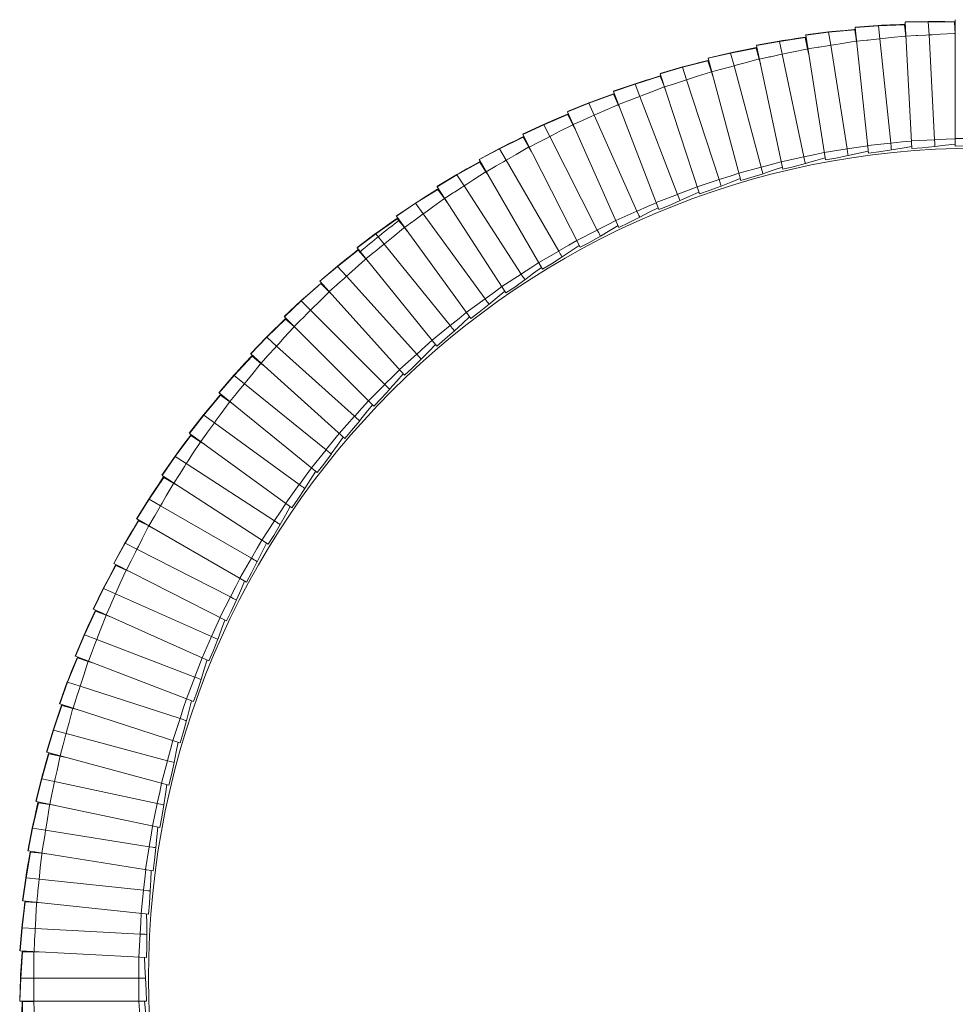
# Model space of a CAD drawing. Header units: millimetres. Extents: x -387 to 348, y -663 to 354.
# Tile 7 of 8: x -387 to -41, y -10 to 354. Entities that reach past the tile are written whole.
import ezdxf

# ---------------------------------------------------------------- set-up
doc = ezdxf.new("R2010")
doc.units = ezdxf.units.MM

msp = doc.modelspace()

# ---------------------------------------------------------------- linework, layer by layer
at = {"color": 7, "linetype": 'Continuous', "lineweight": 15}
for p, q in [((-59.86, 352.89), (-51.33, 353.06)), ((-59.85, 352.78), (-51.32, 352.94)), ((-57.41, 306.19), (-59.85, 352.78)), ((-51.32, 352.94), (-51.33, 353.06)), ((-51.06, 348.08), (-51.32, 352.94)), ((-51.32, 352.94), (-41.66, 352.8)), ((-41.66, 352.8), (-41.67, 352.94)), ((-41.44, 348.59), (-41.66, 352.8)), ((-41.35, 307.06), (-41.35, 353.71)), ((-96.6, 348.13), (-88.13, 349.2)), ((-96.58, 348.02), (-88.11, 349.08)), ((-88.11, 349.08), (-88.13, 349.2)), ((-88.11, 349.08), (-78.49, 349.94)), ((-87.35, 344.27), (-88.11, 349.08)), ((-78.49, 349.94), (-78.51, 350.09)), ((-77.83, 345.78), (-78.49, 349.94)), ((-78.09, 349.09), (-78.35, 349.06)), ((-78.29, 350.99), (-69.78, 351.61)), ((-78.28, 350.88), (-69.76, 351.49)), ((-73.4, 304.49), (-78.28, 350.88)), ((-69.76, 351.49), (-69.78, 351.61)), ((-69.76, 351.49), (-60.11, 351.85)), ((-69.26, 346.65), (-69.76, 351.49)), ((-60.11, 351.85), (-60.13, 352)), ((-59.67, 347.66), (-60.11, 351.85)), ((-59.76, 350.98), (-60.02, 350.96)), ((-41.36, 351.91), (-41.68, 351.9)), ((-114.73, 344.32), (-106.33, 345.83)), ((-114.7, 344.21), (-106.3, 345.71)), ((-106.3, 345.71), (-106.33, 345.83)), ((-106.3, 345.71), (-96.74, 347.08)), ((-105.29, 340.95), (-106.3, 345.71)), ((-96.74, 347.08), (-96.77, 347.22)), ((-95.87, 342.95), (-96.74, 347.08)), ((-89.28, 301.95), (-96.58, 348.02)), ((-96.29, 346.25), (-96.55, 346.2)), ((-77.57, 344.1), (-77.83, 345.78)), ((-65.21, 308.12), (-69.26, 346.65)), ((-59.5, 345.97), (-59.67, 347.66)), ((-49.04, 309.4), (-51.06, 348.08)), ((-41.35, 346.89), (-41.44, 348.59)), ((-124.29, 341.39), (-114.82, 343.26)), ((-114.82, 343.26), (-114.86, 343.4)), ((-113.73, 339.19), (-114.82, 343.26)), ((-105.01, 298.58), (-114.7, 344.21)), ((-114.33, 342.45), (-114.58, 342.39)), ((-95.51, 341.29), (-95.87, 342.95)), ((-81.29, 306.01), (-87.35, 344.27)), ((-142.03, 336.14), (-132.67, 338.5)), ((-132.67, 338.5), (-132.72, 338.63)), ((-131.37, 334.49), (-132.67, 338.5)), ((-132.64, 339.56), (-124.33, 341.51)), ((-132.61, 339.46), (-124.29, 341.39)), ((-120.53, 294.4), (-132.61, 339.46)), ((-124.29, 341.39), (-124.33, 341.51)), ((-123.03, 336.69), (-124.29, 341.39)), ((-113.29, 337.54), (-113.73, 339.19)), ((-97.24, 303.05), (-105.29, 340.95)), ((-150.27, 333.88), (-142.07, 336.25)), ((-150.24, 333.77), (-142.03, 336.14)), ((-142.03, 336.14), (-142.07, 336.25)), ((-140.53, 331.51), (-142.03, 336.14)), ((-132.15, 337.72), (-132.39, 337.64)), ((-130.84, 332.87), (-131.37, 334.49)), ((-113.01, 299.27), (-123.03, 336.69)), ((-159.48, 329.96), (-150.25, 332.81)), ((-150.25, 332.81), (-150.3, 332.94)), ((-148.74, 328.87), (-150.25, 332.81)), ((-135.82, 289.4), (-150.24, 333.77)), ((-149.68, 332.06), (-149.93, 331.97)), ((-128.56, 294.67), (-140.53, 331.51)), ((-167.58, 327.27), (-159.52, 330.07)), ((-167.54, 327.17), (-159.48, 329.96)), ((-150.82, 283.62), (-167.54, 327.17)), ((-159.48, 329.96), (-159.52, 330.07)), ((-157.73, 325.42), (-159.48, 329.96)), ((-148.13, 327.29), (-148.74, 328.87)), ((-176.57, 322.88), (-167.51, 326.21)), ((-167.51, 326.21), (-167.56, 326.34)), ((-165.79, 322.36), (-167.51, 326.21)), ((-166.9, 325.49), (-167.14, 325.39)), ((-143.85, 289.25), (-157.73, 325.42)), ((-184.52, 319.77), (-176.62, 322.99)), ((-184.48, 319.67), (-176.57, 322.88)), ((-176.57, 322.88), (-176.62, 322.99)), ((-174.59, 318.44), (-176.57, 322.88)), ((-165.1, 320.81), (-165.79, 322.36)), ((-193.27, 314.92), (-184.39, 318.71)), ((-165.51, 277.06), (-184.48, 319.67)), ((-184.39, 318.71), (-184.46, 318.84)), ((-182.48, 314.96), (-184.39, 318.71)), ((-183.75, 318.03), (-183.98, 317.92)), ((-158.84, 283.05), (-174.59, 318.44)), ((-201.05, 311.4), (-193.33, 315.03)), ((-201, 311.3), (-193.27, 314.92)), ((-193.27, 314.92), (-193.33, 315.03)), ((-191.06, 310.58), (-193.27, 314.92)), ((-181.71, 313.45), (-182.48, 314.96)), ((-209.53, 306.09), (-200.86, 310.35)), ((-179.82, 269.73), (-201, 311.3)), ((-200.86, 310.35), (-200.94, 310.47)), ((-198.76, 306.7), (-200.86, 310.35)), ((-200.19, 309.69), (-200.41, 309.57)), ((-173.48, 276.07), (-191.06, 310.58)), ((-57.56, 308.95), (-49.04, 309.4)), ((-41.35, 309.82), (-32.82, 309.82)), ((-217.12, 302.17), (-209.59, 306.2)), ((-217.06, 302.07), (-209.53, 306.09)), ((-209.53, 306.09), (-209.59, 306.2)), ((-207.1, 301.88), (-209.53, 306.09)), ((-197.91, 305.23), (-198.76, 306.7)), ((-89.71, 304.67), (-81.29, 306.01)), ((-73.69, 307.23), (-65.21, 308.12)), ((-193.74, 261.67), (-217.06, 302.07)), ((-187.73, 268.33), (-207.1, 301.88)), ((-105.58, 301.28), (-97.24, 303.05)), ((-225.31, 296.42), (-216.88, 301.13)), ((-216.88, 301.13), (-216.96, 301.25)), ((-214.58, 297.59), (-216.88, 301.13)), ((-216.17, 300.51), (-216.38, 300.38)), ((-121.25, 297.06), (-113.01, 299.27)), ((-232.68, 292.11), (-225.38, 296.53)), ((-232.62, 292.02), (-225.31, 296.42)), ((-225.31, 296.42), (-225.38, 296.53)), ((-222.66, 292.35), (-225.31, 296.42)), ((-213.65, 296.17), (-214.58, 297.59)), ((-136.67, 292.03), (-128.56, 294.67)), ((-240.56, 285.95), (-232.38, 291.08)), ((-207.21, 252.89), (-232.62, 292.02)), ((-232.38, 291.08), (-232.47, 291.2)), ((-229.91, 287.68), (-232.38, 291.08)), ((-201.56, 259.85), (-222.66, 292.35)), ((-231.64, 290.5), (-231.85, 290.36)), ((-228.91, 286.3), (-229.91, 287.68)), ((-151.81, 286.19), (-143.85, 289.25)), ((-247.69, 281.25), (-240.63, 286.04)), ((-247.63, 281.16), (-240.56, 285.95)), ((-240.56, 285.95), (-240.63, 286.04)), ((-237.7, 282.01), (-240.56, 285.95)), ((-255.24, 274.68), (-247.34, 280.24)), ((-220.21, 243.42), (-247.63, 281.16)), ((-247.34, 280.24), (-247.44, 280.36)), ((-244.69, 276.97), (-247.34, 280.24)), ((-214.93, 250.67), (-237.7, 282.01)), ((-166.63, 279.58), (-158.84, 283.05)), ((-243.62, 275.65), (-244.69, 276.97)), ((-262.12, 269.62), (-255.32, 274.78)), ((-262.05, 269.54), (-255.24, 274.68)), ((-255.24, 274.68), (-255.32, 274.78)), ((-252.18, 270.9), (-255.24, 274.68)), ((-181.08, 272.19), (-173.48, 276.07)), ((-232.69, 233.28), (-262.05, 269.54)), ((-227.8, 240.8), (-252.18, 270.9)), ((-269.31, 262.67), (-261.72, 268.63)), ((-261.72, 268.63), (-261.81, 268.74)), ((-258.9, 265.5), (-261.72, 268.63)), ((-257.76, 264.24), (-258.9, 265.5)), ((-195.12, 264.06), (-187.73, 268.33)), ((-275.91, 257.25), (-269.39, 262.76)), ((-275.84, 257.17), (-269.31, 262.67)), ((-269.31, 262.67), (-269.39, 262.76)), ((-266.06, 259.05), (-269.31, 262.67)), ((-240.13, 230.26), (-266.06, 259.05)), ((-208.72, 255.21), (-201.56, 259.85)), ((-282.73, 249.93), (-275.46, 256.29)), ((-244.63, 222.5), (-275.84, 257.17)), ((-275.46, 256.29), (-275.56, 256.39)), ((-272.48, 253.31), (-275.46, 256.29)), ((-274.64, 255.83), (-274.82, 255.66)), ((-271.28, 252.11), (-272.48, 253.31)), ((-289.04, 244.18), (-282.82, 250.02)), ((-288.97, 244.1), (-282.73, 249.93)), ((-282.73, 249.93), (-282.82, 250.02)), ((-279.29, 246.49), (-282.73, 249.93)), ((-221.83, 245.65), (-214.93, 250.67)), ((-255.98, 211.12), (-288.97, 244.1)), ((-251.9, 219.1), (-279.29, 246.49)), ((-295.47, 236.51), (-288.54, 243.24)), ((-288.54, 243.24), (-288.65, 243.34)), ((-285.41, 240.42), (-288.54, 243.24)), ((-287.69, 242.83), (-287.87, 242.64)), ((-284.15, 239.28), (-285.41, 240.42)), ((-234.43, 235.43), (-227.8, 240.8)), ((-301.47, 230.44), (-295.56, 236.59)), ((-301.39, 230.36), (-295.47, 236.51)), ((-295.47, 236.51), (-295.56, 236.59)), ((-291.86, 233.26), (-295.47, 236.51)), ((-263.07, 207.34), (-291.86, 233.26)), ((-307.49, 222.45), (-300.92, 229.52)), ((-266.72, 199.15), (-301.39, 230.36)), ((-300.92, 229.52), (-301.03, 229.62)), ((-297.65, 226.87), (-300.92, 229.52)), ((-300.05, 229.16), (-300.22, 228.96)), ((-246.47, 224.56), (-240.13, 230.26)), ((-296.32, 225.8), (-297.64, 226.87)), ((-313.16, 216.06), (-307.58, 222.52)), ((-313.08, 215.99), (-307.49, 222.45)), ((-307.49, 222.45), (-307.58, 222.52)), ((-303.71, 219.38), (-307.49, 222.45)), ((-273.6, 195), (-303.71, 219.38)), ((-257.93, 213.07), (-251.9, 219.1)), ((-318.75, 207.77), (-312.56, 215.18)), ((-276.82, 186.64), (-313.08, 215.99)), ((-312.56, 215.18), (-312.68, 215.27)), ((-309.16, 212.7), (-312.56, 215.18)), ((-311.68, 214.86), (-311.84, 214.66)), ((-307.78, 211.7), (-309.16, 212.7)), ((-324.09, 201.1), (-318.85, 207.84)), ((-324, 201.03), (-318.75, 207.77)), ((-318.75, 207.77), (-318.85, 207.84)), ((-314.82, 204.91), (-318.75, 207.77)), ((-268.77, 201), (-263.07, 207.34)), ((-283.48, 182.14), (-314.82, 204.91)), ((-329.23, 192.52), (-323.44, 200.25)), ((-286.26, 173.61), (-324, 201.03)), ((-323.44, 200.25), (-323.56, 200.33)), ((-319.91, 197.95), (-323.44, 200.25)), ((-322.54, 199.97), (-322.69, 199.76)), ((-318.48, 197.03), (-319.91, 197.95)), ((-334.21, 185.58), (-329.34, 192.59)), ((-329.23, 192.52), (-329.34, 192.59)), ((-278.97, 188.37), (-273.6, 195)), ((-334.12, 185.52), (-329.23, 192.52)), ((-325.16, 189.87), (-329.23, 192.52)), ((-292.66, 168.77), (-325.16, 189.87)), ((-295, 160.11), (-334.12, 185.52)), ((-338.9, 176.74), (-333.52, 184.76)), ((-333.52, 184.76), (-333.65, 184.84)), ((-329.87, 182.66), (-333.52, 184.76)), ((-332.61, 184.54), (-332.75, 184.32)), ((-328.4, 181.81), (-329.87, 182.66)), ((-288.49, 175.23), (-283.48, 182.14)), ((-343.51, 169.55), (-339.01, 176.8)), ((-343.41, 169.5), (-338.9, 176.74)), ((-338.9, 176.74), (-339.01, 176.8)), ((-334.69, 174.31), (-338.9, 176.74)), ((-301.14, 154.94), (-334.69, 174.31)), ((-347.73, 160.48), (-342.78, 168.77)), ((-303.01, 146.17), (-343.41, 169.5)), ((-342.78, 168.77), (-342.91, 168.84)), ((-339.03, 166.86), (-342.78, 168.77)), ((-341.86, 168.6), (-341.98, 168.37)), ((-297.31, 161.62), (-292.66, 168.77)), ((-337.51, 166.09), (-339.03, 166.86)), ((-351.96, 153.06), (-347.84, 160.54)), ((-351.86, 153.01), (-347.73, 160.48)), ((-347.73, 160.48), (-347.84, 160.54)), ((-343.4, 158.28), (-347.73, 160.48)), ((-308.88, 140.69), (-343.4, 158.28)), ((-310.29, 131.83), (-351.86, 153.01)), ((-305.4, 147.55), (-301.14, 154.94)), ((-355.7, 143.79), (-351.19, 152.32)), ((-351.19, 152.32), (-351.32, 152.38)), ((-347.34, 150.61), (-351.19, 152.32)), ((-350.26, 152.19), (-350.37, 151.96)), ((-345.79, 149.92), (-347.34, 150.61)), ((-359.53, 136.15), (-355.81, 143.83)), ((-359.43, 136.11), (-355.7, 143.79)), ((-355.7, 143.79), (-355.81, 143.83)), ((-351.26, 141.81), (-355.7, 143.79)), ((-315.87, 126.05), (-351.26, 141.81)), ((-312.75, 133.09), (-308.88, 140.69)), ((-362.78, 126.69), (-358.72, 135.45)), ((-316.81, 117.13), (-359.43, 136.11)), ((-358.72, 135.45), (-358.86, 135.51)), ((-354.79, 133.94), (-358.72, 135.45)), ((-357.79, 135.37), (-357.88, 135.14)), ((-353.2, 133.34), (-354.79, 133.94)), ((-366.21, 118.87), (-362.9, 126.74)), ((-366.1, 118.83), (-362.78, 126.69)), ((-362.78, 126.69), (-362.9, 126.74)), ((-358.24, 124.95), (-362.78, 126.69)), ((-322.07, 111.07), (-358.24, 124.95)), ((-319.33, 118.26), (-315.87, 126.05)), ((-368.96, 109.25), (-365.37, 118.21)), ((-322.55, 102.11), (-366.1, 118.83)), ((-365.37, 118.21), (-365.5, 118.26)), ((-361.36, 116.91), (-365.37, 118.21)), ((-364.43, 118.18), (-364.51, 117.94)), ((-359.74, 116.39), (-361.36, 116.91)), ((-371.97, 101.26), (-369.08, 109.29)), ((-371.87, 101.23), (-368.96, 109.25)), ((-368.96, 109.25), (-369.08, 109.29)), ((-364.34, 107.75), (-368.96, 109.25)), ((-325.13, 103.1), (-322.07, 111.07)), ((-327.49, 95.78), (-364.34, 107.75)), ((-374.22, 91.51), (-371.1, 100.65)), ((-327.5, 86.81), (-371.87, 101.23)), ((-371.1, 100.65), (-371.24, 100.69)), ((-367.03, 99.56), (-371.1, 100.65)), ((-370.16, 100.67), (-370.23, 100.42)), ((-365.38, 99.12), (-367.03, 99.56)), ((-330.12, 87.66), (-327.49, 95.78)), ((-376.81, 83.37), (-374.33, 91.54)), ((-376.7, 83.34), (-374.22, 91.51)), ((-374.22, 91.51), (-374.33, 91.54)), ((-369.52, 90.25), (-374.22, 91.51)), ((-332.1, 80.23), (-369.52, 90.25)), ((-378.54, 73.52), (-375.9, 82.81)), ((-331.64, 71.27), (-376.7, 83.34)), ((-375.9, 82.81), (-376.04, 82.84)), ((-371.78, 81.93), (-375.9, 82.81)), ((-374.96, 82.88), (-375.02, 82.62)), ((-370.12, 81.58), (-371.78, 81.93)), ((-334.3, 71.99), (-332.1, 80.23)), ((-380.7, 65.26), (-378.66, 73.55)), ((-380.59, 65.24), (-378.54, 73.52)), ((-378.54, 73.52), (-378.66, 73.55)), ((-373.78, 72.51), (-378.54, 73.52)), ((-335.89, 64.45), (-373.78, 72.51)), ((-381.91, 55.33), (-379.76, 64.74)), ((-334.96, 55.54), (-380.59, 65.24)), ((-379.76, 64.74), (-379.91, 64.77)), ((-375.6, 64.08), (-379.76, 64.74)), ((-373.92, 63.82), (-375.6, 64.08)), ((-337.66, 56.11), (-335.89, 64.45)), ((-383.64, 46.96), (-382.03, 55.35)), ((-383.53, 46.95), (-381.91, 55.33)), ((-381.91, 55.33), (-382.03, 55.35)), ((-377.11, 54.57), (-381.91, 55.33)), ((-338.84, 48.51), (-377.11, 54.57)), ((-340.18, 40.08), (-338.84, 48.51)), ((-384.33, 36.98), (-382.68, 46.5)), ((-337.45, 39.65), (-383.53, 46.95)), ((-382.68, 46.5), (-382.82, 46.51)), ((-378.48, 46.06), (-382.68, 46.5)), ((-381.75, 46.66), (-381.78, 46.41)), ((-376.79, 45.88), (-378.48, 46.06)), ((-385.61, 28.54), (-384.45, 37)), ((-385.5, 28.53), (-384.33, 36.98)), ((-384.33, 36.98), (-384.45, 37)), ((-379.49, 36.48), (-384.33, 36.98)), ((-340.96, 32.43), (-379.49, 36.48)), ((-341.85, 23.94), (-340.96, 32.43)), ((-385.78, 18.54), (-384.63, 28.13)), ((-339.11, 23.65), (-385.5, 28.53)), ((-384.63, 28.13), (-384.77, 28.13)), ((-380.42, 27.91), (-384.63, 28.13)), ((-383.71, 28.34), (-383.73, 28.08)), ((-378.72, 27.82), (-380.42, 27.91)), ((-386.62, 10.04), (-385.9, 18.54)), ((-386.51, 10.03), (-385.78, 18.54)), ((-385.78, 18.54), (-385.9, 18.54)), ((-380.92, 18.28), (-385.78, 18.54)), ((-342.24, 16.26), (-380.92, 18.28)), ((-342.68, 7.74), (-342.24, 16.26)), ((-339.93, 7.59), (-386.51, 10.03)), ((-386.27, 0.04), (-385.62, 9.68)), ((-385.62, 9.68), (-385.76, 9.68)), ((-381.4, 9.68), (-385.62, 9.68)), ((-384.71, 9.94), (-384.72, 9.68)), ((-379.7, 9.68), (-381.4, 9.68)), ((-386.66, -8.49), (-386.39, 0.04)), ((-386.55, -8.49), (-386.27, 0.04)), ((-386.27, 0.04), (-386.39, 0.04)), ((-381.4, 0.04), (-386.27, 0.04)), ((-342.66, 0.04), (-381.4, 0.04)), ((-342.66, -8.49), (-342.66, 0.04)), ((-339.9, -8.49), (-386.55, -8.49)), ((-385.64, -8.8), (-385.79, -8.81)), ((-385.78, -18.45), (-385.64, -8.8)), ((-381.43, -8.58), (-385.64, -8.8)), ((-384.75, -8.49), (-384.75, -8.75)), ((-379.74, -8.49), (-381.43, -8.58))]:
    msp.add_line(p, q, dxfattribs=at)
at = {"color": 7, "linetype": 'Continuous', "lineweight": 15, "flags": 128}
for points in [[(-51.33, 353.06), (-50.17, 353.05), (-47.05, 353.01), (-45.19, 352.99), (-41.67, 352.94)], [(-88.13, 349.2), (-86.98, 349.3), (-83.87, 349.59), (-82.01, 349.76), (-78.51, 350.09)], [(-69.78, 351.61), (-68.62, 351.66), (-65.5, 351.78), (-63.64, 351.86), (-60.13, 352)], [(-106.33, 345.83), (-105.18, 345.99), (-102.09, 346.44), (-100.25, 346.71), (-96.77, 347.22)], [(-87.35, 344.27), (-86.18, 344.46), (-83.13, 344.94), (-78.19, 345.73), (-77.83, 345.78)], [(-77.74, 345.77), (-73.96, 346.16), (-73.5, 346.21), (-70.47, 346.53), (-69.26, 346.65)], [(-69.26, 346.65), (-68.08, 346.78), (-65.01, 347.1), (-60.03, 347.62), (-59.67, 347.66)], [(-59.58, 347.64), (-55.79, 347.83), (-55.32, 347.86), (-52.29, 348.02), (-51.06, 348.08)], [(-51.06, 348.08), (-49.88, 348.15), (-46.8, 348.31), (-41.8, 348.57), (-41.44, 348.59)], [(-124.33, 341.51), (-123.19, 341.73), (-120.13, 342.34), (-118.3, 342.71), (-114.86, 343.4)], [(-105.29, 340.95), (-104.13, 341.2), (-101.12, 341.84), (-96.22, 342.88), (-95.87, 342.95)], [(-95.77, 342.94), (-92.02, 343.53), (-91.56, 343.61), (-88.56, 344.08), (-87.35, 344.27)], [(-142.07, 336.25), (-140.95, 336.54), (-137.93, 337.31), (-136.12, 337.77), (-132.72, 338.63)], [(-123.03, 336.69), (-121.89, 337), (-118.91, 337.8), (-114.08, 339.09), (-113.73, 339.19)], [(-113.64, 339.18), (-109.92, 339.96), (-109.46, 340.06), (-106.49, 340.7), (-105.29, 340.95)], [(-140.53, 331.51), (-139.4, 331.88), (-136.47, 332.83), (-131.71, 334.38), (-131.37, 334.49)], [(-131.28, 334.49), (-127.6, 335.47), (-127.15, 335.59), (-124.22, 336.37), (-123.03, 336.69)], [(-159.52, 330.07), (-158.42, 330.42), (-155.44, 331.35), (-153.66, 331.9), (-150.3, 332.94)], [(-148.65, 328.88), (-145.03, 330.05), (-144.59, 330.19), (-141.7, 331.13), (-140.53, 331.51)], [(-157.73, 325.42), (-156.63, 325.85), (-153.75, 326.95), (-149.07, 328.75), (-148.74, 328.87)], [(-176.62, 322.99), (-175.54, 323.39), (-172.61, 324.48), (-170.86, 325.12), (-167.56, 326.34)], [(-165.7, 322.37), (-162.15, 323.72), (-161.71, 323.89), (-158.88, 324.98), (-157.73, 325.42)], [(-174.59, 318.44), (-173.51, 318.92), (-170.69, 320.18), (-166.12, 322.21), (-165.79, 322.36)], [(-193.33, 315.03), (-192.27, 315.48), (-189.4, 316.72), (-187.69, 317.45), (-184.46, 318.84)], [(-182.39, 314.97), (-178.91, 316.51), (-178.49, 316.7), (-175.71, 317.94), (-174.59, 318.44)], [(-191.06, 310.58), (-190.01, 311.12), (-187.26, 312.52), (-182.8, 314.8), (-182.48, 314.96)], [(-209.59, 306.2), (-208.56, 306.71), (-205.76, 308.09), (-204.09, 308.92), (-200.94, 310.47)], [(-198.67, 306.72), (-195.28, 308.44), (-194.86, 308.65), (-192.15, 310.03), (-191.06, 310.58)], [(-65.21, 308.12), (-65.13, 308.13), (-60.96, 308.57), (-57.55, 308.93)], [(-49.04, 309.4), (-48.96, 309.4), (-44.77, 309.62), (-41.35, 309.8)], [(-207.1, 301.88), (-206.07, 302.47), (-203.41, 304.01), (-199.07, 306.52), (-198.76, 306.7)], [(-81.29, 306.01), (-81.21, 306.02), (-77.07, 306.68), (-73.69, 307.21)], [(-73.4, 304.48), (-69.54, 304.94), (-64.9, 305.65)], [(-64.95, 305.64), (-61.01, 306.31), (-57.45, 306.92)], [(-57.41, 306.18), (-53.53, 306.44), (-48.86, 306.91)], [(-48.91, 306.9), (-44.94, 307.37), (-41.35, 307.78)], [(-41.35, 307.05), (-37.47, 307.11), (-32.77, 307.32)], [(-214.49, 297.62), (-211.2, 299.51), (-210.79, 299.75), (-208.16, 301.27), (-207.1, 301.88)], [(-97.24, 303.05), (-97.16, 303.07), (-93.06, 303.94), (-89.71, 304.65)], [(-96.72, 300.61), (-92.87, 301.69), (-89.39, 302.67)], [(-89.28, 301.94), (-85.45, 302.6), (-80.85, 303.55)], [(-80.9, 303.54), (-77, 304.42), (-73.48, 305.21)], [(-225.38, 296.53), (-224.37, 297.09), (-221.65, 298.62), (-220.02, 299.53), (-216.96, 301.25)], [(-113.01, 299.27), (-112.93, 299.29), (-108.88, 300.37), (-105.58, 301.26)], [(-112.36, 296.86), (-108.58, 298.14), (-105.16, 299.29)], [(-105, 298.57), (-101.22, 299.44), (-96.67, 300.63)], [(-222.66, 292.35), (-221.67, 292.99), (-219.08, 294.67), (-214.88, 297.4), (-214.58, 297.59)], [(-128.56, 294.67), (-128.48, 294.69), (-124.5, 295.98), (-121.24, 297.04)], [(-127.79, 292.29), (-124.08, 293.76), (-120.72, 295.1)], [(-120.53, 294.39), (-116.79, 295.45), (-112.31, 296.87)], [(-240.63, 286.04), (-239.65, 286.66), (-237.02, 288.33), (-235.44, 289.32), (-232.47, 291.2)], [(-229.82, 287.7), (-226.63, 289.77), (-226.24, 290.02), (-223.69, 291.68), (-222.66, 292.35)], [(-143.85, 289.25), (-143.77, 289.28), (-139.86, 290.78), (-136.67, 292.01)], [(-135.82, 289.39), (-132.14, 290.65), (-127.74, 292.31)], [(-237.7, 282.01), (-236.74, 282.71), (-234.25, 284.52), (-230.2, 287.46), (-229.91, 287.68)], [(-142.96, 286.92), (-139.33, 288.59), (-136.04, 290.09)], [(-158.84, 283.05), (-158.76, 283.08), (-154.94, 284.78), (-151.81, 286.17)], [(-157.82, 280.77), (-154.28, 282.62), (-151.08, 284.3)], [(-150.82, 283.61), (-147.21, 285.05), (-142.91, 286.94)], [(-255.32, 274.78), (-254.37, 275.45), (-251.83, 277.25), (-250.31, 278.33), (-247.43, 280.36)], [(-244.6, 277), (-241.53, 279.23), (-241.15, 279.5), (-238.69, 281.29), (-237.7, 282.01)], [(-165.5, 277.05), (-161.98, 278.68), (-157.77, 280.79)], [(-252.18, 270.9), (-251.26, 271.65), (-248.86, 273.59), (-244.97, 276.74), (-244.69, 276.97)], [(-173.48, 276.07), (-173.4, 276.1), (-169.67, 278), (-166.62, 279.56)], [(-172.34, 273.84), (-168.91, 275.88), (-165.8, 277.72)], [(-179.82, 269.73), (-176.38, 271.54), (-172.3, 273.87)], [(-258.81, 265.54), (-255.85, 267.93), (-255.49, 268.22), (-253.13, 270.13), (-252.18, 270.9)], [(-187.73, 268.33), (-187.66, 268.37), (-184.03, 270.46), (-181.07, 272.17)], [(-186.48, 266.17), (-183.16, 268.38), (-180.15, 270.38)], [(-269.39, 262.76), (-268.48, 263.48), (-266.03, 265.41), (-264.57, 266.56), (-261.81, 268.74)], [(-266.06, 259.05), (-265.17, 259.85), (-262.88, 261.91), (-259.16, 265.26), (-258.9, 265.5)], [(-193.73, 261.66), (-190.4, 263.66), (-186.44, 266.19)], [(-201.56, 259.85), (-201.49, 259.9), (-197.98, 262.18), (-195.11, 264.04)], [(-200.2, 257.76), (-197, 260.14), (-194.1, 262.3)], [(-272.4, 253.35), (-269.57, 255.89), (-269.22, 256.2), (-266.96, 258.24), (-266.06, 259.05)], [(-282.82, 250.02), (-281.95, 250.78), (-279.61, 252.84), (-278.21, 254.07), (-275.56, 256.39)], [(-214.93, 250.67), (-214.86, 250.72), (-211.48, 253.18), (-208.7, 255.19)], [(-207.21, 252.89), (-203.98, 255.05), (-200.16, 257.79)], [(-279.29, 246.49), (-278.45, 247.33), (-276.28, 249.51), (-272.74, 253.05), (-272.48, 253.31)], [(-213.46, 248.65), (-210.39, 251.2), (-207.61, 253.5)], [(-220.2, 243.41), (-217.09, 245.74), (-213.42, 248.68)], [(-285.33, 240.47), (-282.64, 243.15), (-282.31, 243.48), (-280.16, 245.63), (-279.29, 246.49)], [(-227.8, 240.8), (-227.74, 240.85), (-224.48, 243.48), (-221.82, 245.64)], [(-226.23, 238.86), (-223.29, 241.56), (-220.63, 244.01)], [(-295.56, 236.59), (-294.73, 237.4), (-292.5, 239.58), (-291.17, 240.88), (-288.65, 243.34)], [(-291.86, 233.26), (-291.06, 234.14), (-289, 236.43), (-285.65, 240.15), (-285.41, 240.42)], [(-232.68, 233.28), (-229.7, 235.76), (-226.19, 238.89)], [(-297.57, 226.92), (-295.02, 229.74), (-294.71, 230.09), (-292.67, 232.35), (-291.86, 233.26)], [(-240.13, 230.26), (-240.07, 230.32), (-236.96, 233.12), (-234.41, 235.41)], [(-238.46, 228.41), (-235.67, 231.26), (-233.15, 233.85)], [(-307.58, 222.52), (-306.8, 223.37), (-304.68, 225.67), (-303.42, 227.03), (-301.03, 229.62)], [(-303.71, 219.38), (-302.96, 220.31), (-301.02, 222.7), (-297.87, 226.59), (-297.65, 226.87)], [(-244.62, 222.5), (-241.77, 225.14), (-238.43, 228.45)], [(-251.9, 219.1), (-251.84, 219.16), (-248.88, 222.12), (-246.46, 224.54)], [(-250.13, 217.33), (-247.5, 220.33), (-245.11, 223.04)], [(-309.08, 212.76), (-306.68, 215.71), (-306.39, 216.07), (-304.48, 218.43), (-303.71, 219.38)], [(-318.85, 207.84), (-318.11, 208.73), (-316.12, 211.13), (-314.93, 212.56), (-312.68, 215.27)], [(-255.97, 211.11), (-253.27, 213.9), (-250.1, 217.37)], [(-314.82, 204.91), (-314.12, 205.87), (-312.31, 208.36), (-309.37, 212.41), (-309.16, 212.7)], [(-263.07, 207.34), (-263.01, 207.4), (-260.21, 210.51), (-257.92, 213.05)], [(-261.21, 205.67), (-258.73, 208.8), (-256.49, 211.63)], [(-319.84, 198.01), (-317.6, 201.08), (-317.32, 201.46), (-315.54, 203.92), (-314.82, 204.91)], [(-266.71, 199.14), (-264.16, 202.07), (-261.18, 205.71)], [(-329.34, 192.59), (-328.65, 193.51), (-326.78, 196.02), (-325.67, 197.51), (-323.56, 200.33)], [(-273.6, 195), (-273.55, 195.07), (-270.91, 198.32), (-268.76, 200.98)], [(-325.16, 189.87), (-324.51, 190.87), (-322.83, 193.45), (-320.1, 197.65), (-319.91, 197.95)], [(-271.66, 193.43), (-269.35, 196.69), (-267.26, 199.64)], [(-276.82, 186.63), (-274.42, 189.69), (-271.63, 193.47)], [(-329.8, 182.72), (-327.73, 185.9), (-327.48, 186.29), (-325.82, 188.84), (-325.16, 189.87)], [(-283.48, 182.14), (-283.43, 182.2), (-280.97, 185.59), (-278.95, 188.36)], [(-281.46, 180.67), (-279.32, 184.04), (-277.39, 187.09)], [(-339.01, 176.8), (-338.37, 177.77), (-336.64, 180.36), (-335.6, 181.91), (-333.65, 184.84)], [(-334.69, 174.31), (-334.1, 175.34), (-332.56, 178.01), (-330.05, 182.35), (-329.87, 182.66)], [(-286.25, 173.61), (-284.01, 176.78), (-281.43, 180.71)], [(-292.66, 168.77), (-292.62, 168.84), (-290.34, 172.35), (-288.47, 175.22)], [(-338.96, 166.93), (-337.06, 170.21), (-336.82, 170.62), (-335.3, 173.25), (-334.69, 174.31)], [(-290.57, 167.41), (-288.61, 170.89), (-286.84, 174.04)], [(-347.84, 160.54), (-347.25, 161.53), (-345.66, 164.22), (-344.71, 165.82), (-342.91, 168.84)], [(-294.99, 160.11), (-292.92, 163.4), (-290.54, 167.46)], [(-343.4, 158.28), (-342.86, 159.34), (-341.46, 162.08), (-339.19, 166.54), (-339.03, 166.86)], [(-301.14, 154.94), (-301.1, 155.01), (-299.01, 158.64), (-297.29, 161.6)], [(-298.98, 153.69), (-297.21, 157.27), (-295.6, 160.51)], [(-347.28, 150.68), (-345.55, 154.06), (-345.33, 154.48), (-343.95, 157.19), (-343.4, 158.28)], [(-303.01, 146.17), (-301.11, 149.56), (-298.96, 153.74)], [(-355.81, 143.83), (-355.27, 144.86), (-353.82, 147.62), (-352.96, 149.27), (-351.32, 152.38)], [(-351.26, 141.81), (-350.77, 142.89), (-349.52, 145.71), (-347.49, 150.28), (-347.34, 150.61)], [(-308.88, 140.69), (-308.84, 140.76), (-306.94, 144.49), (-305.39, 147.54)], [(-306.66, 139.56), (-305.07, 143.22), (-303.64, 146.54)], [(-354.73, 134.02), (-353.18, 137.48), (-352.99, 137.91), (-351.75, 140.69), (-351.26, 141.81)], [(-310.29, 131.83), (-308.57, 135.32), (-306.64, 139.6)], [(-362.9, 126.74), (-362.41, 127.79), (-361.11, 130.62), (-360.33, 132.31), (-358.86, 135.51)], [(-358.24, 124.95), (-357.82, 126.06), (-356.71, 128.93), (-354.92, 133.61), (-354.79, 133.94)], [(-315.87, 126.05), (-315.83, 126.12), (-314.13, 129.95), (-312.73, 133.08)], [(-313.58, 125.03), (-312.2, 128.78), (-310.94, 132.16)], [(-361.3, 116.99), (-359.94, 120.53), (-359.77, 120.97), (-358.68, 123.81), (-358.24, 124.95)], [(-316.8, 117.13), (-315.28, 120.7), (-313.57, 125.08)], [(-369.08, 109.29), (-368.65, 110.36), (-367.49, 113.26), (-366.81, 114.99), (-365.5, 118.26)], [(-364.34, 107.75), (-363.97, 108.88), (-363.02, 111.81), (-361.47, 116.57), (-361.36, 116.91)], [(-322.07, 111.07), (-322.04, 111.14), (-320.54, 115.05), (-319.31, 118.25)], [(-319.74, 110.17), (-318.55, 113.98), (-317.48, 117.43)], [(-322.54, 102.11), (-321.21, 105.76), (-319.73, 110.22)], [(-366.98, 99.64), (-365.8, 103.25), (-365.65, 103.69), (-364.71, 106.58), (-364.34, 107.75)], [(-327.49, 95.78), (-327.46, 95.85), (-326.17, 99.84), (-325.11, 103.09)], [(-325.12, 95), (-324.13, 98.87), (-323.23, 102.37)], [(-374.33, 91.54), (-373.96, 92.64), (-372.96, 95.59), (-372.37, 97.36), (-371.24, 100.69)], [(-369.52, 90.25), (-369.21, 91.4), (-368.42, 94.38), (-367.12, 99.21), (-367.03, 99.56)], [(-327.49, 86.81), (-326.34, 90.52), (-325.1, 95.05)], [(-371.73, 82.01), (-370.74, 85.68), (-370.62, 86.13), (-369.84, 89.07), (-369.52, 90.25)], [(-332.1, 80.23), (-332.08, 80.3), (-330.99, 84.35), (-330.1, 87.66)], [(-329.69, 79.58), (-328.9, 83.49), (-328.19, 87.03)], [(-378.66, 73.55), (-378.34, 74.66), (-377.5, 77.66), (-377, 79.46), (-376.04, 82.84)], [(-373.78, 72.51), (-373.53, 73.67), (-372.89, 76.68), (-371.85, 81.58), (-371.78, 81.93)], [(-331.63, 71.27), (-330.68, 75.04), (-329.68, 79.63)], [(-375.56, 64.17), (-374.76, 67.88), (-374.67, 68.34), (-374.03, 71.31), (-373.78, 72.51)], [(-335.89, 64.45), (-335.87, 64.53), (-335, 68.63), (-334.28, 71.98)], [(-333.44, 63.94), (-332.86, 67.89), (-332.34, 71.46)], [(-382.03, 55.35), (-381.78, 56.47), (-381.09, 59.52), (-380.68, 61.34), (-379.91, 64.77)], [(-377.11, 54.57), (-376.92, 55.74), (-376.44, 58.78), (-375.66, 63.73), (-375.6, 64.08)], [(-334.95, 55.53), (-334.2, 59.35), (-333.44, 63.99)], [(-378.45, 46.14), (-377.85, 49.89), (-377.77, 50.36), (-377.3, 53.36), (-377.11, 54.57)], [(-338.84, 48.51), (-338.83, 48.59), (-338.18, 52.72), (-337.64, 56.11)], [(-336.38, 48.12), (-336.01, 52.09), (-335.67, 55.69)], [(-337.44, 39.65), (-336.89, 43.49), (-336.37, 48.17)], [(-384.45, 37), (-384.25, 38.14), (-383.73, 41.21), (-383.41, 43.05), (-382.82, 46.51)], [(-379.49, 36.48), (-379.37, 37.66), (-379.05, 40.72), (-378.52, 45.7), (-378.48, 46.06)], [(-340.96, 32.43), (-340.95, 32.51), (-340.52, 36.67), (-340.16, 40.08)], [(-380.39, 27.99), (-379.98, 31.77), (-379.94, 32.24), (-379.62, 35.26), (-379.49, 36.48)], [(-338.48, 32.16), (-338.32, 36.15), (-338.17, 39.76)], [(-339.1, 23.65), (-338.75, 27.52), (-338.48, 32.22)], [(-385.9, 18.54), (-385.77, 19.69), (-385.4, 22.79), (-385.19, 24.64), (-384.77, 28.13)], [(-380.92, 18.28), (-380.86, 19.47), (-380.7, 22.55), (-380.44, 27.55), (-380.42, 27.91)], [(-342.24, 16.26), (-342.23, 16.34), (-342.01, 20.52), (-341.83, 23.94)], [(-339.74, 16.13), (-339.79, 20.12), (-339.83, 23.73)], [(-381.38, 9.77), (-381.17, 13.56), (-381.15, 14.03), (-380.99, 17.06), (-380.92, 18.28)], [(-339.92, 7.59), (-339.77, 11.48), (-339.74, 16.18)], [(-386.39, 0.04), (-386.31, 1.2), (-386.11, 4.31), (-385.99, 6.17), (-385.76, 9.68)], [(-381.4, 0.04), (-381.4, 1.23), (-381.4, 4.31), (-381.4, 9.32), (-381.4, 9.68)], [(-342.66, 0.04), (-342.66, 0.12), (-342.66, 4.31), (-342.66, 7.74)], [(-340.17, 0.04), (-340.42, 4.03), (-340.65, 7.63)], [(-381.41, -8.49), (-381.4, -4.69), (-381.4, -4.22), (-381.4, -1.18), (-381.4, 0.04)], [(-339.89, -8.49), (-339.95, -4.6), (-340.17, 0.09)], [(-385.91, -18.46), (-385.89, -17.3), (-385.85, -14.18), (-385.83, -12.32), (-385.79, -8.81)], [(-380.93, -18.2), (-380.99, -17.01), (-381.15, -13.94), (-381.41, -8.94), (-381.43, -8.58)], [(-342.24, -16.17), (-342.24, -16.09), (-342.46, -11.91), (-342.64, -8.49)], [(-339.75, -16.04), (-340.21, -12.08), (-340.63, -8.49)]]:
    msp.add_lwpolyline(points, dxfattribs=at)
at = {"color": 8, "linetype": 'Continuous', "lineweight": 15, "flags": 128}
for points in [[(-48.91, 306.93), (-48.91, 306.91), (-48.91, 307.02), (-48.93, 307.28), (-48.95, 307.69), (-48.97, 308.21), (-49.04, 309.4)], [(-80.9, 303.57), (-80.9, 303.55), (-80.91, 303.66), (-80.96, 303.92), (-81.02, 304.32), (-81.1, 304.83), (-81.29, 306.01)], [(-64.95, 305.67), (-64.95, 305.65), (-64.96, 305.75), (-64.99, 306.02), (-65.03, 306.43), (-65.08, 306.94), (-65.21, 308.12)], [(-96.72, 300.64), (-96.72, 300.62), (-96.74, 300.72), (-96.8, 300.98), (-96.88, 301.38), (-96.99, 301.89), (-97.24, 303.05)], [(-112.37, 296.88), (-112.36, 296.86), (-112.39, 296.97), (-112.46, 297.23), (-112.57, 297.62), (-112.7, 298.12), (-113.01, 299.27)], [(-127.8, 292.32), (-127.79, 292.29), (-127.82, 292.4), (-127.91, 292.65), (-128.03, 293.04), (-128.19, 293.53), (-128.56, 294.67)], [(-142.96, 286.95), (-142.96, 286.93), (-143, 287.03), (-143.09, 287.28), (-143.24, 287.66), (-143.42, 288.14), (-143.85, 289.25)], [(-157.83, 280.79), (-157.82, 280.77), (-157.87, 280.87), (-157.97, 281.11), (-158.14, 281.49), (-158.35, 281.96), (-158.84, 283.05)], [(-172.35, 273.86), (-172.34, 273.84), (-172.39, 273.94), (-172.52, 274.18), (-172.7, 274.54), (-172.94, 275.01), (-173.48, 276.07)], [(-186.5, 266.19), (-186.48, 266.17), (-186.54, 266.26), (-186.67, 266.5), (-186.88, 266.85), (-187.14, 267.3), (-187.73, 268.33)], [(-200.22, 257.78), (-200.2, 257.76), (-200.26, 257.86), (-200.41, 258.08), (-200.63, 258.42), (-200.91, 258.86), (-201.56, 259.85)], [(-213.48, 248.67), (-213.46, 248.65), (-213.53, 248.74), (-213.69, 248.96), (-213.93, 249.29), (-214.23, 249.71), (-214.93, 250.67)], [(-226.24, 238.88), (-226.23, 238.86), (-226.3, 238.94), (-226.47, 239.15), (-226.72, 239.47), (-227.05, 239.87), (-227.8, 240.8)], [(-238.48, 228.43), (-238.46, 228.41), (-238.54, 228.49), (-238.72, 228.69), (-238.99, 228.99), (-239.34, 229.38), (-240.13, 230.26)], [(-250.15, 217.35), (-250.14, 217.34), (-250.21, 217.42), (-250.4, 217.6), (-250.69, 217.89), (-251.06, 218.26), (-251.9, 219.1)], [(-261.23, 205.68), (-261.21, 205.67), (-261.29, 205.74), (-261.49, 205.92), (-261.8, 206.19), (-262.18, 206.54), (-263.07, 207.34)], [(-271.68, 193.45), (-271.66, 193.43), (-271.75, 193.5), (-271.96, 193.67), (-272.27, 193.93), (-272.68, 194.26), (-273.6, 195)], [(-281.48, 180.68), (-281.46, 180.67), (-281.55, 180.74), (-281.76, 180.89), (-282.09, 181.13), (-282.51, 181.44), (-283.48, 182.14)], [(-290.59, 167.42), (-290.57, 167.41), (-290.67, 167.47), (-290.89, 167.62), (-291.23, 167.84), (-291.67, 168.12), (-292.66, 168.77)], [(-299, 153.71), (-298.98, 153.7), (-299.08, 153.75), (-299.31, 153.88), (-299.66, 154.09), (-300.11, 154.35), (-301.14, 154.94)], [(-306.68, 139.57), (-306.66, 139.56), (-306.76, 139.61), (-307, 139.73), (-307.36, 139.91), (-307.82, 140.15), (-308.88, 140.69)], [(-313.61, 125.04), (-313.59, 125.04), (-313.69, 125.08), (-313.93, 125.19), (-314.31, 125.36), (-314.78, 125.57), (-315.87, 126.05)], [(-319.77, 110.18), (-319.75, 110.17), (-319.85, 110.21), (-320.1, 110.31), (-320.48, 110.45), (-320.96, 110.64), (-322.07, 111.07)], [(-325.14, 95.01), (-325.12, 95.01), (-325.22, 95.04), (-325.48, 95.12), (-325.87, 95.25), (-326.36, 95.41), (-327.49, 95.78)], [(-329.71, 79.59), (-329.69, 79.58), (-329.8, 79.61), (-330.05, 79.68), (-330.45, 79.78), (-330.95, 79.92), (-332.1, 80.23)], [(-333.47, 63.94), (-333.45, 63.94), (-333.56, 63.96), (-333.82, 64.01), (-334.22, 64.1), (-334.72, 64.21), (-335.89, 64.45)], [(-336.4, 48.12), (-336.38, 48.12), (-336.49, 48.13), (-336.75, 48.18), (-337.16, 48.24), (-337.67, 48.32), (-338.84, 48.51)], [(-338.5, 32.17), (-338.48, 32.17), (-338.59, 32.18), (-338.86, 32.2), (-339.26, 32.25), (-339.78, 32.3), (-340.96, 32.43)], [(-339.77, 16.13), (-339.75, 16.13), (-339.86, 16.13), (-340.12, 16.15), (-340.53, 16.17), (-341.05, 16.19), (-342.24, 16.26)], [(-340.19, 0.04), (-340.17, 0.04), (-340.28, 0.04), (-340.55, 0.04), (-340.96, 0.04), (-341.47, 0.04), (-342.66, 0.04)]]:
    msp.add_lwpolyline(points, dxfattribs=at)
at = {"color": 7, "linetype": 'Continuous', "lineweight": 15}
msp.add_circle((-32.85, 0.01), 306.3, dxfattribs=at)
msp.add_arc((-32.85, 0.01), 352, 127.384, 130.4263, dxfattribs=at)

doc.saveas('drawing.dxf')
